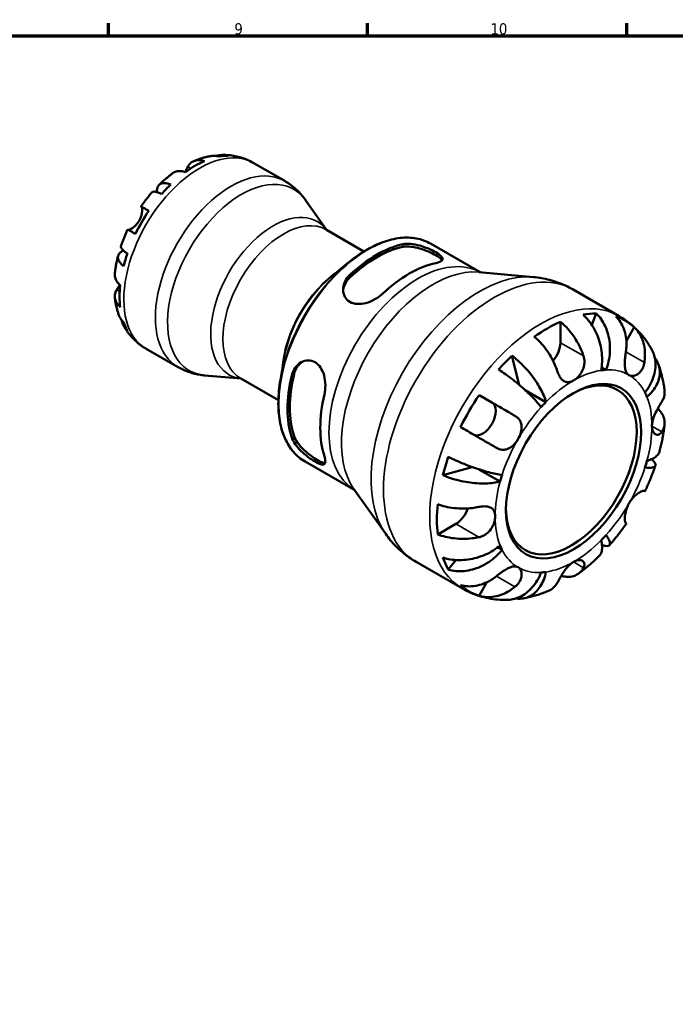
# Model space of a CAD drawing. Header units: millimetres. Extents: x 0 to 905, y -151 to 594.
# Tile 8 of 9: x 537 to 714, y 312 to 578. Entities that reach past the tile are written whole.
import ezdxf

# ---------------------------------------------------------------- set-up
doc = ezdxf.new("R2010")
doc.units = ezdxf.units.MM
for name, color, linetype, lineweight in [('Border (ANSI)', 7, 'Continuous', 70), ('Visible (ANSI)', 7, 'Continuous', 50), ('Visible Narrow (ANSI)', 7, 'Continuous', 35)]:
    doc.layers.add(name, color=color, linetype=linetype, lineweight=lineweight)
doc.styles.add('Note Text (ANSI)', font='tahoma.ttf')

# ---------------------------------------------------------------- blocks, each defined once
blk = doc.blocks.new('Borders Default Border')
at = {"layer": 'Border (ANSI)'}
for p, q in [((560.67, 574), (560.67, 577.45)), ((630.75, 574), (630.75, 577.45)), ((700.83, 574), (700.83, 577.45))]:
    blk.add_line(p, q, dxfattribs=at)
at = {"layer": 'Border (ANSI)', "flags": 128}
blk.add_lwpolyline([(20, 20), (20, 574), (821, 574), (821, 20), (20, 20)], dxfattribs=at)
at = {"layer": 'Border (ANSI)', "color": 230, "true_color": 0xff0080, "attachment_point": 7, "style": 'Note Text (ANSI)'}
for s, insert, char_height in [('9', (594.7, 574.34), 3.05), ('10', (663.96, 574.34), 3.048)]:
    blk.add_mtext(s, dxfattribs=dict(at, insert=insert, char_height=char_height))

msp = doc.modelspace()

# ---------------------------------------------------------------- linework, layer by layer
at = {"layer": 'Visible (ANSI)'}
for p, q in [((599.79, 539.7), (608.313, 534.792)), ((619.658, 521.566), (613.948, 529.635)), ((619.58, 521.611), (629.758, 515.75)), ((647.748, 517.852), (661.192, 510.111)), ((620.677, 508.663), (625.249, 512.487)), ((660.813, 510.145), (675.62, 508.809)), ((686.301, 505.46), (698.804, 498.26)), ((691.339, 495.944), (692.543, 498.998)), ((682.898, 496.745), (682.898, 491.063)), ((702.838, 495.292), (700.719, 491.622)), ((570.846, 489.439), (579.37, 484.53)), ((671.755, 479.652), (669.726, 487.555)), ((608.174, 486.951), (607.161, 481.078)), ((596.503, 481.357), (586.658, 482.245)), ((695.201, 483.723), (694.029, 484.398)), ((596.425, 481.402), (606.603, 475.54)), ((660.888, 476.915), (664.363, 474.898)), ((678.974, 475.004), (673.384, 478.223)), ((613.814, 458.925), (627.258, 451.183)), ((651.087, 455.272), (658.988, 457.459)), ((666.576, 453.53), (660.864, 456.82)), ((627.038, 451.493), (635.625, 439.358)), ((654.614, 442.073), (649.699, 439.243)), ((667.117, 435.081), (665.942, 435.757)), ((643.883, 431.801), (656.386, 424.601)), ((652.554, 429.736), (654.61, 432.32)), ((663.026, 426.335), (660.888, 422.631))]:
    msp.add_line(p, q, dxfattribs=at)
for centre, major_axis, start_param, end_param in [((584.045, 515.302), (14.381, 24.973), 0.3257538, 0.455777), ((584.045, 515.302), (-14.381, -24.973), 3.7998087, 4.0503055), ((584.045, 515.302), (-14.381, -24.973), 4.2527446, 4.3827678), ((584.045, 515.302), (-14.381, -24.973), 4.5852068, 4.8357037), ((633.141, 487.03), (16.967, 29.464), 0.4787718, 1.0881571), ((633.141, 487.03), (16.543, 28.727), 0.4706977, 1.0962312), ((584.045, 515.302), (-14.381, -24.973), 5.0381427, 5.168166), ((641.98, 481.94), (-16.967, -29.464), 3.6203645, 4.2297498), ((584.045, 515.302), (-14.381, -24.973), 5.370605, 5.6211019), ((679.363, 460.412), (21.083, 36.611), 0.3265429, 0.4549878), ((679.363, 460.412), (21.083, 36.611), 6.1626232, 6.39988), ((584.045, 515.302), (-14.381, -24.973), 5.8235409, 5.9535641), ((679.363, 460.412), (21.083, 36.611), 0.6648361, 0.9020928), ((679.363, 489.027), (-2.495, -4.333), 1.2284631, 2.3542608), ((679.363, 460.412), (21.083, 36.611), 1.1119411, 1.240386), ((633.141, 487.03), (16.967, 29.464), 2.0495681, 2.6589534), ((633.141, 487.03), (16.543, 28.727), 2.0414941, 2.6670275), ((685.833, 456.687), (12.476, 21.665), 2.3710544, 7.0537236), ((686.434, 456.34), (14.971, 25.998), 0.3574259, 0.4241049), ((641.98, 481.94), (-16.967, -29.464), 5.1911608, 5.8005461), ((679.363, 460.412), (21.083, 36.611), 1.4502342, 1.687491), ((686.434, 456.34), (14.971, 25.998), 5.855213, 5.921892), ((661.863, 470.568), (2.495, 4.333), 3.2059745, 6.2812516), ((686.434, 456.34), (-14.971, -25.998), 4.2844167, 4.3510957), ((679.363, 460.412), (21.083, 36.611), 1.8973393, 2.0257841), ((686.434, 456.34), (14.971, 25.998), 5.0698148, 5.1364939), ((686.434, 456.34), (-14.971, -25.998), 5.0698148, 5.1364939), ((679.363, 460.412), (21.083, 36.611), 2.2356324, 2.4728892), ((654.614, 446.161), (-2.495, -4.333), 0.7834645, 1.9165594), ((686.434, 456.34), (14.971, 25.998), 4.2844167, 4.3510957), ((686.434, 456.34), (-14.971, -25.998), 5.855213, 5.921892), ((679.363, 460.412), (-21.083, -36.611), 5.8243301, 5.952775), ((686.434, 456.34), (-14.971, -25.998), 0.3574259, 0.4241049), ((679.363, 460.412), (-21.083, -36.611), 6.1626232, 6.39988)]:
    msp.add_ellipse(centre, major_axis=major_axis, ratio=0.5780931, start_param=start_param, end_param=end_param, dxfattribs=at)
msp.add_ellipse((686.434, 456.34), major_axis=(-12.9, -22.401), ratio=0.5780931, dxfattribs=at)
for points, knots in [([(582.119, 538.638), (582.246, 538.877), (582.4, 539.107), (582.81, 539.587), (583.085, 539.814), (583.641, 540.143), (583.971, 540.274), (584.684, 540.419), (585.066, 540.433), (585.783, 540.366), (586.182, 540.282), (586.59, 540.144)], [4.42789013, 4.42789013, 4.42789013, 4.42789013, 4.54980941, 4.54980941, 4.7172218, 4.7172218, 4.88443989, 4.88443989, 5.05165798, 5.05165798, 5.21398971, 5.21398971, 5.21398971, 5.21398971]), ([(588.327, 541.539), (588.007, 541.481), (587.689, 541.416), (587.06, 541.272), (586.748, 541.193), (586.13, 541.021), (585.823, 540.929), (585.216, 540.731), (584.916, 540.626), (584.32, 540.404), (584.025, 540.287), (583.733, 540.164)], [5.9523628, 5.9523628, 5.9523628, 5.9523628, 5.99162777, 5.99162777, 6.03089274, 6.03089274, 6.07015771, 6.07015771, 6.10942267, 6.10942267, 6.14868764, 6.14868764, 6.14868764, 6.14868764]), ([(590.603, 541.386), (590.174, 541.515), (589.744, 541.586), (589.025, 541.62), (588.673, 541.6), (588.327, 541.538)], [0.17074605, 0.17074605, 0.17074605, 0.17074605, 0.33284003, 0.33284003, 0.47021059, 0.47021059, 0.47021059, 0.47021059]), ([(589.774, 541.566), (589.951, 541.621), (590.13, 541.669), (590.787, 541.809), (591.27, 541.848), (592.137, 541.818), (592.599, 541.75), (593.05, 541.623)], [4.78740718, 4.78740718, 4.78740718, 4.78740718, 4.85043327, 4.85043327, 5.01708759, 5.01708759, 5.17918157, 5.17918157, 5.17918157, 5.17918157]), ([(599.79, 539.7), (599.276, 539.996), (598.746, 540.262), (597.663, 540.732), (597.11, 540.936), (595.991, 541.28), (595.426, 541.421), (594.292, 541.64), (593.723, 541.719), (592.591, 541.819), (592.027, 541.84), (591.468, 541.836)], [5.49972085, 5.49972085, 5.49972085, 5.49972085, 5.56520194, 5.56520194, 5.63068302, 5.63068302, 5.6961641, 5.6961641, 5.76164519, 5.76164519, 5.82712627, 5.82712627, 5.82712627, 5.82712627]), ([(581.34, 537.264), (581.385, 537.337), (581.428, 537.41), (581.583, 537.67), (581.685, 537.849), (581.878, 538.192), (581.966, 538.354), (582.071, 538.548), (582.095, 538.594), (582.119, 538.638)], [-2.11450766, -2.11450766, -2.11450766, -2.11450766, -2.08674766, -2.08674766, -2.01440674, -2.01440674, -1.93994266, -1.93994266, -1.91637503, -1.91637503, -1.91637503, -1.91637503]), ([(578.015, 536.877), (577.757, 536.687), (577.502, 536.492), (576.996, 536.095), (576.745, 535.892), (576.249, 535.48), (576.004, 535.27), (575.518, 534.842), (575.278, 534.624), (574.803, 534.182), (574.568, 533.957), (574.335, 533.729)], [0.139021, 0.139021, 0.139021, 0.139021, 0.17865725, 0.17865725, 0.2182935, 0.2182935, 0.25792975, 0.25792975, 0.297566, 0.297566, 0.33720225, 0.33720225, 0.33720225, 0.33720225]), ([(581.499, 537.212), (581.093, 537.349), (580.696, 537.433), (579.982, 537.501), (579.601, 537.488), (578.889, 537.345), (578.559, 537.215), (578.193, 537), (578.103, 536.941), (578.016, 536.876)], [0.17075309, 0.17075309, 0.17075309, 0.17075309, 0.33215152, 0.33215152, 0.49888818, 0.49888818, 0.66562485, 0.66562485, 0.71941105, 0.71941105, 0.71941105, 0.71941105]), ([(573.775, 531.765), (573.774, 531.779), (573.773, 531.792), (573.75, 532.17), (573.775, 532.499), (573.894, 533.036), (573.998, 533.294), (574.294, 533.717), (574.487, 533.881), (574.903, 534.105), (575.164, 534.184), (575.757, 534.24), (576.088, 534.216), (576.73, 534.093), (577.098, 533.986), (577.486, 533.832)], [4.1755, 4.1755, 4.1755, 4.1755, 4.1817861, 4.1817861, 4.3493209, 4.3493209, 4.5162129, 4.5162129, 4.683105, 4.683105, 4.8499282, 4.8499282, 5.0167515, 5.0167515, 5.1791755, 5.1791755, 5.1791755, 5.1791755]), ([(613.948, 529.635), (613.662, 530.039), (613.358, 530.435), (612.711, 531.207), (612.369, 531.583), (611.648, 532.31), (611.269, 532.66), (610.477, 533.329), (610.064, 533.648), (609.209, 534.249), (608.767, 534.53), (608.313, 534.792)], [5.23891109, 5.23891109, 5.23891109, 5.23891109, 5.29107305, 5.29107305, 5.343235, 5.343235, 5.39539695, 5.39539695, 5.4475589, 5.4475589, 5.49972085, 5.49972085, 5.49972085, 5.49972085]), ([(572.453, 531.745), (572.24, 531.504), (572.029, 531.259), (571.612, 530.764), (571.406, 530.514), (571, 530.008), (570.8, 529.752), (570.405, 529.236), (570.211, 528.975), (569.827, 528.449), (569.638, 528.183), (569.453, 527.916)], [0.44766847, 0.44766847, 0.44766847, 0.44766847, 0.48658997, 0.48658997, 0.52551147, 0.52551147, 0.56443297, 0.56443297, 0.60335447, 0.60335447, 0.64227596, 0.64227596, 0.64227596, 0.64227596]), ([(575.04, 531.252), (574.674, 531.429), (574.338, 531.57), (573.773, 531.773), (573.493, 531.852), (573.023, 531.926), (572.833, 531.921), (572.597, 531.859), (572.514, 531.812), (572.454, 531.745)], [0.17075255, 0.17075255, 0.17075255, 0.17075255, 0.33317653, 0.33317653, 0.49999979, 0.49999979, 0.66682306, 0.66682306, 0.78789366, 0.78789366, 0.78789366, 0.78789366]), ([(568.954, 524.037), (569.083, 524.262), (569.198, 524.494), (569.404, 524.98), (569.491, 525.233), (569.659, 525.831), (569.72, 526.166), (569.783, 526.757), (569.786, 527.009), (569.762, 527.361), (569.743, 527.483), (569.694, 527.673), (569.663, 527.743), (569.612, 527.814), (569.593, 527.831), (569.573, 527.843)], [0, 0, 0, 0, 0.07774953, 0.07774953, 0.16081914, 0.16081914, 0.27783798, 0.27783798, 0.3882896, 0.3882896, 0.46542959, 0.46542959, 0.54035429, 0.54035429, 0.57953204, 0.57953204, 0.57953204, 0.57953204]), ([(569.573, 527.843), (569.508, 527.881), (569.467, 527.906), (569.44, 527.923), (569.481, 527.901), (569.642, 527.81), (569.777, 527.733), (570.15, 527.52), (570.389, 527.382), (570.893, 527.093), (571.201, 526.916), (571.549, 526.717)], [4.42788405, 4.42788405, 4.42788405, 4.42788405, 4.5512464, 4.5512464, 4.71913293, 4.71913293, 4.88586959, 4.88586959, 5.05260626, 5.05260626, 5.21400469, 5.21400469, 5.21400469, 5.21400469]), ([(566.012, 521.592), (566.024, 521.588), (566.038, 521.586), (566.111, 521.578), (566.187, 521.587), (566.378, 521.64), (566.494, 521.685), (566.809, 521.841), (567.021, 521.967), (567.533, 522.339), (567.836, 522.602), (568.432, 523.246), (568.716, 523.625), (568.954, 524.037)], [-0.55773761, -0.55773761, -0.55773761, -0.55773761, -0.5384523, -0.5384523, -0.46383793, -0.46383793, -0.3862639, -0.3862639, -0.27840269, -0.27840269, -0.14277912, -0.14277912, 0, 0, 0, 0]), ([(565.853, 521.68), (565.713, 521.385), (565.578, 521.089), (565.314, 520.493), (565.185, 520.194), (564.935, 519.594), (564.814, 519.293), (564.579, 518.688), (564.465, 518.385), (564.244, 517.777), (564.138, 517.471), (564.035, 517.166)], [0.92853136, 0.92853136, 0.92853136, 0.92853136, 0.96745378, 0.96745378, 1.0063762, 1.0063762, 1.04529862, 1.04529862, 1.08422105, 1.08422105, 1.12314347, 1.12314347, 1.12314347, 1.12314347]), ([(567.949, 520.481), (567.599, 520.682), (567.29, 520.86), (566.785, 521.15), (566.545, 521.287), (566.172, 521.5), (566.038, 521.577), (565.892, 521.659), (565.853, 521.681), (565.853, 521.68)], [0.1707715, 0.1707715, 0.1707715, 0.1707715, 0.33310322, 0.33310322, 0.50032131, 0.50032131, 0.6675394, 0.6675394, 0.80846524, 0.80846524, 0.80846524, 0.80846524]), ([(647.748, 517.852), (646.573, 518.529), (645.28, 519), (642.523, 519.512), (641.059, 519.553), (638.024, 519.212), (636.452, 518.831), (633.262, 517.666), (631.644, 516.883), (628.42, 514.949), (626.816, 513.799), (625.249, 512.487)], [5.4997209, 5.4997209, 5.4997209, 5.4997209, 5.7007817, 5.7007817, 5.9018425, 5.9018425, 6.1029034, 6.1029034, 6.3039642, 6.3039642, 6.505025, 6.505025, 6.505025, 6.505025]), ([(564.036, 517.165), (564.008, 517.08), (564.01, 516.985), (564.076, 516.751), (564.168, 516.586), (564.47, 516.219), (564.678, 516.018), (565.138, 515.632), (565.429, 515.414), (565.765, 515.187)], [4.56151056, 4.56151056, 4.56151056, 4.56151056, 4.68377895, 4.68377895, 4.85043327, 4.85043327, 5.01708759, 5.01708759, 5.17918157, 5.17918157, 5.17918157, 5.17918157]), ([(640.353, 517.7), (640.925, 517.821), (641.645, 517.852), (643.215, 517.707), (644.065, 517.533), (645.617, 517.096), (646.426, 516.811), (647.935, 516.178), (648.635, 515.831), (649.192, 515.51), (649.762, 515.182), (650.244, 514.846), (650.874, 514.238), (651.023, 513.964), (651.023, 513.498), (650.866, 513.274), (650.231, 512.89), (649.753, 512.729), (649.192, 512.61)], [-0.981712, -0.981712, -0.981712, -0.981712, -0.7273266, -0.7273266, -0.4729413, -0.4729413, -0.2364706, -0.2364706, 0, 0, 0, 0.2416205, 0.2416205, 0.4832409, 0.4832409, 0.7325072, 0.7325072, 0.9817735, 0.9817735, 0.9817735, 0.9817735]), ([(640.353, 516.97), (640.926, 517.086), (641.647, 517.109), (643.219, 516.948), (644.07, 516.766), (645.621, 516.315), (646.428, 516.025), (647.935, 515.383), (648.634, 515.034), (649.192, 514.713), (649.763, 514.384), (650.245, 514.05), (650.702, 513.616), (650.81, 513.487), (650.886, 513.367)], [-0.9841473, -0.9841473, -0.9841473, -0.9841473, -0.7286373, -0.7286373, -0.4731273, -0.4731273, -0.2365637, -0.2365637, 0, 0, 0, 0.2420261, 0.2420261, 0.3512675, 0.3512675, 0.3512675, 0.3512675]), ([(563.258, 514.544), (563.176, 514.229), (563.099, 513.913), (562.953, 513.28), (562.885, 512.963), (562.757, 512.329), (562.698, 512.011), (562.588, 511.375), (562.537, 511.057), (562.446, 510.42), (562.405, 510.102), (562.369, 509.783)], [1.23357287, 1.23357287, 1.23357287, 1.23357287, 1.27320271, 1.27320271, 1.31283255, 1.31283255, 1.35246238, 1.35246238, 1.39209222, 1.39209222, 1.43172206, 1.43172206, 1.43172206, 1.43172206]), ([(564.752, 511.775), (564.424, 512.033), (564.146, 512.297), (563.718, 512.789), (563.53, 513.063), (563.28, 513.601), (563.218, 513.866), (563.202, 514.335), (563.247, 514.582), (563.463, 515.048), (563.633, 515.265), (564.038, 515.634), (564.31, 515.818), (564.656, 515.99), (564.676, 516), (564.697, 516.01)], [0.1707525, 0.1707525, 0.1707525, 0.1707525, 0.3331765, 0.3331765, 0.4999998, 0.4999998, 0.6668231, 0.6668231, 0.8337151, 0.8337151, 1.0006071, 1.0006071, 1.1681419, 1.1681419, 1.1786846, 1.1786846, 1.1786846, 1.1786846]), ([(562.37, 509.783), (562.357, 509.672), (562.35, 509.563), (562.349, 509.138), (562.402, 508.788), (562.636, 508.103), (562.816, 507.768), (563.233, 507.186), (563.504, 506.885), (563.827, 506.603)], [4.66408079, 4.66408079, 4.66408079, 4.66408079, 4.71913293, 4.71913293, 4.88586959, 4.88586959, 5.05260626, 5.05260626, 5.21400469, 5.21400469, 5.21400469, 5.21400469]), ([(634.767, 504.303), (634.195, 503.766), (633.475, 503.237), (631.905, 502.361), (631.055, 502.014), (629.503, 501.605), (628.694, 501.499), (627.185, 501.591), (626.486, 501.792), (625.359, 502.441), (624.876, 502.93), (624.246, 504.099), (624.098, 504.778), (624.098, 506.098), (624.254, 506.833), (624.889, 508.217), (625.368, 508.866), (625.928, 509.393)], [0.9547362, 0.9547362, 0.9547362, 0.9547362, 1.2091216, 1.2091216, 1.463507, 1.463507, 1.6999776, 1.6999776, 1.9364483, 1.9364483, 2.1780687, 2.1780687, 2.4196892, 2.4196892, 2.6689555, 2.6689555, 2.9182218, 2.9182218, 2.9182218, 2.9182218]), ([(624.115, 505.046), (624.163, 505.612), (624.314, 506.208), (624.889, 507.475), (625.367, 508.131), (625.928, 508.663)], [2.47098695, 2.47098695, 2.47098695, 2.47098695, 2.67373169, 2.67373169, 2.9238144, 2.9238144, 2.9238144, 2.9238144]), ([(686.301, 505.46), (685.635, 505.844), (684.953, 506.196), (683.563, 506.838), (682.855, 507.127), (681.424, 507.638), (680.702, 507.861), (679.25, 508.241), (678.522, 508.398), (677.067, 508.65), (676.341, 508.744), (675.62, 508.809)], [5.49972085, 5.49972085, 5.49972085, 5.49972085, 5.5518828, 5.5518828, 5.60404476, 5.60404476, 5.65620671, 5.65620671, 5.70836866, 5.70836866, 5.76053061, 5.76053061, 5.76053061, 5.76053061]), ([(562.885, 505.325), (562.986, 505.486), (563.098, 505.668), (563.356, 506.1), (563.502, 506.352), (563.668, 506.654), (563.685, 506.685), (563.702, 506.715)], [-0.58010577, -0.58010577, -0.58010577, -0.58010577, -0.49097122, -0.49097122, -0.39110552, -0.39110552, -0.38001087, -0.38001087, -0.38001087, -0.38001087]), ([(563.827, 500.717), (563.504, 500.999), (563.233, 501.299), (562.816, 501.882), (562.636, 502.217), (562.402, 502.902), (562.349, 503.251), (562.351, 503.894), (562.408, 504.245), (562.618, 504.843), (562.74, 505.092), (562.885, 505.325)], [0.17075309, 0.17075309, 0.17075309, 0.17075309, 0.33215152, 0.33215152, 0.49888818, 0.49888818, 0.66562485, 0.66562485, 0.83351137, 0.83351137, 0.95687373, 0.95687373, 0.95687373, 0.95687373]), ([(562.373, 503.184), (562.413, 502.87), (562.459, 502.556), (562.563, 501.929), (562.622, 501.616), (562.752, 500.992), (562.825, 500.681), (562.984, 500.059), (563.07, 499.75), (563.259, 499.132), (563.361, 498.825), (563.47, 498.519)], [1.70536659, 1.70536659, 1.70536659, 1.70536659, 1.7446264, 1.7446264, 1.7838862, 1.7838862, 1.82314601, 1.82314601, 1.86240581, 1.86240581, 1.90166561, 1.90166561, 1.90166561, 1.90166561]), ([(563.47, 498.519), (563.592, 498.182), (563.754, 497.861), (564.147, 497.251), (564.424, 496.915), (564.752, 496.609)], [4.87681878, 4.87681878, 4.87681878, 4.87681878, 5.01708759, 5.01708759, 5.17918157, 5.17918157, 5.17918157, 5.17918157]), ([(693.894, 483.596), (694.031, 484.29), (694.128, 485.078), (694.189, 486.696), (694.154, 487.526), (693.989, 489.046), (693.844, 489.878), (693.431, 491.513), (693.163, 492.316), (692.584, 493.738), (692.222, 494.487), (691.399, 495.892), (690.938, 496.549), (690.048, 497.642), (689.538, 498.182), (689, 498.655)], [5.5740571, 5.5740571, 5.5740571, 5.5740571, 5.8069579, 5.8069579, 6.0398587, 6.0398587, 6.271894, 6.271894, 6.5039294, 6.5039294, 6.7353999, 6.7353999, 6.9668704, 6.9668704, 7.1919982, 7.1919982, 7.1919982, 7.1919982]), ([(692.543, 498.998), (693.05, 498.522), (693.515, 497.979), (694.3, 496.875), (694.689, 496.211), (695.342, 494.789), (695.606, 494.031), (695.985, 492.59), (696.135, 491.775), (696.293, 490.115), (696.301, 489.271), (696.206, 487.725), (696.093, 486.881), (695.73, 485.234), (695.479, 484.43), (695.201, 483.723)], [0.2371476, 0.2371476, 0.2371476, 0.2371476, 0.4622755, 0.4622755, 0.6937459, 0.6937459, 0.9252164, 0.9252164, 1.1572518, 1.1572518, 1.3892871, 1.3892871, 1.6221879, 1.6221879, 1.8550887, 1.8550887, 1.8550887, 1.8550887]), ([(700.582, 488.593), (700.673, 489.169), (700.731, 489.773), (700.768, 491.171), (700.712, 491.96), (700.488, 493.355), (700.301, 494.09), (699.782, 495.472), (699.449, 496.118), (698.749, 497.195), (698.321, 497.726), (697.838, 498.193)], [6.1350469, 6.1350469, 6.1350469, 6.1350469, 6.3084728, 6.3084728, 6.5414503, 6.5414503, 6.7730229, 6.7730229, 7.0045956, 7.0045956, 7.2289364, 7.2289364, 7.2289364, 7.2289364]), ([(707.553, 489.295), (707.154, 490.008), (706.718, 490.708), (705.768, 492.07), (705.256, 492.733), (704.154, 494.008), (703.566, 494.621), (702.317, 495.784), (701.657, 496.333), (700.274, 497.356), (699.551, 497.83), (698.804, 498.26)], [5.16768134, 5.16768134, 5.16768134, 5.16768134, 5.23408924, 5.23408924, 5.30049714, 5.30049714, 5.36690505, 5.36690505, 5.43331295, 5.43331295, 5.49972085, 5.49972085, 5.49972085, 5.49972085]), ([(565.765, 494.365), (565.429, 494.69), (565.138, 495.056), (564.678, 495.789), (564.47, 496.226), (564.259, 496.874), (564.208, 497.063), (564.166, 497.253)], [0.17074605, 0.17074605, 0.17074605, 0.17074605, 0.33284003, 0.33284003, 0.49949435, 0.49949435, 0.56613141, 0.56613141, 0.56613141, 0.56613141]), ([(564.773, 495.652), (565.049, 495.159), (565.352, 494.675), (566.009, 493.732), (566.365, 493.273), (567.129, 492.39), (567.538, 491.965), (568.405, 491.158), (568.864, 490.777), (569.824, 490.067), (570.326, 489.738), (570.846, 489.439)], [2.02681155, 2.02681155, 2.02681155, 2.02681155, 2.09307488, 2.09307488, 2.15933821, 2.15933821, 2.22560154, 2.22560154, 2.29186487, 2.29186487, 2.3581282, 2.3581282, 2.3581282, 2.3581282]), ([(682.898, 496.745), (683.463, 496.286), (684.014, 495.766), (685.007, 494.718), (685.536, 494.091), (686.525, 492.755), (686.983, 492.046), (687.756, 490.704), (688.14, 489.947), (688.718, 488.608), (688.936, 488.031), (689.117, 487.481)], [0.2371559, 0.2371559, 0.2371559, 0.2371559, 0.4614966, 0.4614966, 0.6930693, 0.6930693, 0.924642, 0.924642, 1.1576195, 1.1576195, 1.3310454, 1.3310454, 1.3310454, 1.3310454]), ([(702.838, 495.292), (703.321, 494.824), (703.749, 494.293), (704.449, 493.217), (704.782, 492.57), (705.301, 491.189), (705.488, 490.453), (705.712, 489.058), (705.768, 488.269), (705.731, 486.871), (705.673, 486.267), (705.582, 485.691)], [0.2371559, 0.2371559, 0.2371559, 0.2371559, 0.4614966, 0.4614966, 0.6930693, 0.6930693, 0.924642, 0.924642, 1.1576195, 1.1576195, 1.3310454, 1.3310454, 1.3310454, 1.3310454]), ([(682.046, 483.409), (681.865, 483.959), (681.647, 484.536), (681.069, 485.875), (680.685, 486.632), (679.912, 487.974), (679.454, 488.683), (678.465, 490.019), (677.936, 490.646), (676.943, 491.694), (676.392, 492.214), (675.827, 492.673)], [6.1350469, 6.1350469, 6.1350469, 6.1350469, 6.3084728, 6.3084728, 6.5414503, 6.5414503, 6.7730229, 6.7730229, 7.0045956, 7.0045956, 7.2289364, 7.2289364, 7.2289364, 7.2289364]), ([(669.726, 487.555), (670.321, 487.116), (670.919, 486.627), (672.016, 485.652), (672.615, 485.076), (673.77, 483.861), (674.325, 483.223), (675.29, 482.024), (675.789, 481.354), (676.699, 480.005), (677.11, 479.327), (677.783, 478.098), (678.105, 477.434), (678.632, 476.155), (678.836, 475.54), (678.974, 475.004)], [0.2371476, 0.2371476, 0.2371476, 0.2371476, 0.4622755, 0.4622755, 0.6937459, 0.6937459, 0.9252164, 0.9252164, 1.1572518, 1.1572518, 1.3892871, 1.3892871, 1.6221879, 1.6221879, 1.8550887, 1.8550887, 1.8550887, 1.8550887]), ([(689.117, 487.481), (689.202, 487.224), (689.267, 486.96), (689.352, 486.445), (689.375, 486.197), (689.385, 485.637), (689.363, 485.327), (689.225, 484.476), (689.053, 483.951), (688.539, 482.902), (688.187, 482.401), (687.366, 481.509), (686.902, 481.136), (686.434, 480.867)], [-0.81008556, -0.81008556, -0.81008556, -0.81008556, -0.72450889, -0.72450889, -0.64723262, -0.64723262, -0.55204363, -0.55204363, -0.38533174, -0.38533174, -0.198496, -0.198496, 0, 0, 0, 0]), ([(701.434, 482.321), (701.25, 482.428), (701.088, 482.569), (700.799, 482.927), (700.677, 483.149), (700.447, 483.756), (700.364, 484.168), (700.283, 485.068), (700.28, 485.542), (700.319, 486.387), (700.347, 486.741), (700.419, 487.444), (700.463, 487.789), (700.534, 488.285), (700.557, 488.44), (700.582, 488.593)], [0, 0, 0, 0, 0.11001315, 0.11001315, 0.22756875, 0.22756875, 0.39041262, 0.39041262, 0.54459104, 0.54459104, 0.65219658, 0.65219658, 0.75650694, 0.75650694, 0.80454923, 0.80454923, 0.80454923, 0.80454923]), ([(705.751, 477.6), (706.224, 478.195), (706.687, 478.875), (707.466, 480.281), (707.782, 481.007), (708.236, 482.344), (708.416, 483.08), (708.609, 484.536), (708.623, 485.256), (708.517, 486.538), (708.389, 487.218), (708.014, 488.37), (707.797, 488.857), (707.553, 489.294)], [5.5740576, 5.5740576, 5.5740576, 5.5740576, 5.8069583, 5.8069583, 6.0398591, 6.0398591, 6.2718945, 6.2718945, 6.5039298, 6.5039298, 6.7354003, 6.7354003, 6.9189052, 6.9189052, 6.9189052, 6.9189052]), ([(579.37, 484.53), (579.823, 484.269), (580.289, 484.028), (581.238, 483.59), (581.721, 483.393), (582.697, 483.044), (583.19, 482.892), (584.18, 482.633), (584.677, 482.525), (585.67, 482.354), (586.165, 482.289), (586.658, 482.245)], [2.3581282, 2.3581282, 2.3581282, 2.3581282, 2.41029015, 2.41029015, 2.4624521, 2.4624521, 2.51461405, 2.51461405, 2.56677601, 2.56677601, 2.61893796, 2.61893796, 2.61893796, 2.61893796]), ([(610.206, 482.162), (610.386, 482.927), (610.719, 483.68), (611.628, 484.94), (612.203, 485.446), (613.357, 486.086), (614.008, 486.284), (615.312, 486.311), (615.962, 486.138), (616.52, 485.817), (617.077, 485.496), (617.602, 484.992), (618.437, 483.734), (618.75, 482.981), (619.172, 481.433), (619.297, 480.523), (619.323, 478.725), (619.225, 477.837), (619.045, 477.072)], [-0.981712, -0.981712, -0.981712, -0.981712, -0.7273266, -0.7273266, -0.4729413, -0.4729413, -0.2364706, -0.2364706, 0, 0, 0, 0.2364706, 0.2364706, 0.4729413, 0.4729413, 0.7273266, 0.7273266, 0.981712, 0.981712, 0.981712, 0.981712]), ([(610.837, 482.525), (611.023, 483.295), (611.362, 484.052), (612.183, 485.179), (612.617, 485.598), (613.077, 485.918)], [-0.98414725, -0.98414725, -0.98414725, -0.98414725, -0.7286373, -0.7286373, -0.52966005, -0.52966005, -0.52966005, -0.52966005]), ([(705.582, 485.691), (705.554, 485.52), (705.52, 485.352), (705.401, 484.865), (705.296, 484.558), (705.031, 483.967), (704.87, 483.688), (704.427, 483.085), (704.129, 482.795), (703.41, 482.303), (702.987, 482.145), (702.159, 482.052), (701.764, 482.129), (701.434, 482.321)], [-0.80549596, -0.80549596, -0.80549596, -0.80549596, -0.75183339, -0.75183339, -0.64811579, -0.64811579, -0.53942343, -0.53942343, -0.38723334, -0.38723334, -0.19834363, -0.19834363, 0, 0, 0, 0]), ([(708.409, 487), (708.542, 486.831), (708.663, 486.661), (709.073, 486.025), (709.333, 485.484), (709.681, 484.354), (709.769, 483.765), (709.792, 482.666), (709.73, 482.054), (709.43, 480.833), (709.194, 480.223), (708.632, 479.124), (708.254, 478.534), (707.35, 477.405), (706.823, 476.866), (706.292, 476.401)], [0.3788856, 0.3788856, 0.3788856, 0.3788856, 0.4622755, 0.4622755, 0.6937459, 0.6937459, 0.9252164, 0.9252164, 1.1572518, 1.1572518, 1.3892871, 1.3892871, 1.6221879, 1.6221879, 1.8550887, 1.8550887, 1.8550887, 1.8550887]), ([(711.051, 478.121), (710.995, 478.599), (710.929, 479.076), (710.776, 480.028), (710.69, 480.502), (710.496, 481.449), (710.388, 481.921), (710.15, 482.862), (710.02, 483.331), (709.736, 484.264), (709.583, 484.729), (709.417, 485.191)], [4.83947121, 4.83947121, 4.83947121, 4.83947121, 4.88035653, 4.88035653, 4.92124185, 4.92124185, 4.96212716, 4.96212716, 5.00301248, 5.00301248, 5.0438978, 5.0438978, 5.0438978, 5.0438978]), ([(677.667, 473.626), (677.389, 474.013), (677.03, 474.466), (676.202, 475.426), (675.731, 475.934), (674.798, 476.888), (674.251, 477.422), (673.085, 478.502), (672.468, 479.047), (671.304, 480.036), (670.65, 480.57), (669.325, 481.605), (668.654, 482.106), (667.451, 482.969), (666.809, 483.411), (666.183, 483.819)], [5.5740571, 5.5740571, 5.5740571, 5.5740571, 5.8069579, 5.8069579, 6.0398587, 6.0398587, 6.271894, 6.271894, 6.5039294, 6.5039294, 6.7353999, 6.7353999, 6.9668704, 6.9668704, 7.1919982, 7.1919982, 7.1919982, 7.1919982]), ([(686.434, 480.867), (686.106, 480.678), (685.781, 480.543), (685.081, 480.374), (684.715, 480.368), (684.063, 480.536), (683.776, 480.689), (683.274, 481.113), (683.059, 481.363), (682.734, 481.849), (682.616, 482.055), (682.404, 482.479), (682.31, 482.693), (682.16, 483.076), (682.101, 483.241), (682.046, 483.409)], [0, 0, 0, 0, 0.13904224, 0.13904224, 0.3069836, 0.3069836, 0.45640172, 0.45640172, 0.58715519, 0.58715519, 0.67036591, 0.67036591, 0.74645478, 0.74645478, 0.80112917, 0.80112917, 0.80112917, 0.80112917]), ([(607.161, 481.078), (606.814, 479.065), (606.624, 477.099), (606.569, 473.341), (606.705, 471.548), (607.298, 468.204), (607.757, 466.653), (608.986, 463.857), (609.756, 462.611), (611.583, 460.483), (612.639, 459.601), (613.814, 458.925)], [1.352824, 1.352824, 1.352824, 1.352824, 1.5538848, 1.5538848, 1.7549457, 1.7549457, 1.9560065, 1.9560065, 2.1570674, 2.1570674, 2.3581282, 2.3581282, 2.3581282, 2.3581282]), ([(660.888, 476.915), (661.534, 476.542), (662.209, 476.153), (663.493, 475.412), (664.22, 474.993), (665.677, 474.152), (666.408, 473.73), (667.729, 472.966), (668.441, 472.555), (669.634, 471.865), (670.128, 471.579), (670.582, 471.317)], [0.2371559, 0.2371559, 0.2371559, 0.2371559, 0.4614966, 0.4614966, 0.6930693, 0.6930693, 0.924642, 0.924642, 1.1576195, 1.1576195, 1.3310454, 1.3310454, 1.3310454, 1.3310454]), ([(710.33, 475.171), (710.535, 475.497), (710.707, 475.847), (710.999, 476.681), (711.078, 477.169), (711.08, 477.78), (711.071, 477.949), (711.05, 478.121)], [6.1350469, 6.1350469, 6.1350469, 6.1350469, 6.30847283, 6.30847283, 6.54145025, 6.54145025, 6.62666423, 6.62666423, 6.62666423, 6.62666423]), ([(707.647, 468.556), (707.647, 468.89), (707.683, 469.242), (707.826, 470.005), (707.94, 470.413), (708.29, 471.418), (708.555, 472.008), (709.036, 472.962), (709.238, 473.331), (709.581, 473.935), (709.723, 474.177), (709.998, 474.635), (710.129, 474.848), (710.277, 475.086), (710.304, 475.129), (710.33, 475.171)], [-3.4720969, -3.4720969, -3.4720969, -3.4720969, -3.34968047, -3.34968047, -3.21609652, -3.21609652, -3.02231789, -3.02231789, -2.88911927, -2.88911927, -2.78956082, -2.78956082, -2.68657695, -2.68657695, -2.66294286, -2.66294286, -2.66294286, -2.66294286]), ([(670.582, 471.317), (670.716, 471.239), (670.845, 471.155), (671.207, 470.892), (671.421, 470.696), (671.801, 470.252), (671.962, 470.004), (672.264, 469.358), (672.366, 468.949), (672.433, 467.972), (672.36, 467.404), (672.028, 466.221), (671.764, 465.618), (671.434, 465.045)], [-0.80549596, -0.80549596, -0.80549596, -0.80549596, -0.75183339, -0.75183339, -0.64811579, -0.64811579, -0.53942343, -0.53942343, -0.38723334, -0.38723334, -0.19834363, -0.19834363, 0, 0, 0, 0]), ([(709.198, 473.253), (709.571, 472.906), (709.889, 472.545), (710.432, 471.788), (710.682, 471.322), (711.007, 470.371), (711.081, 469.886), (711.078, 468.994), (710.999, 468.506), (710.707, 467.672), (710.535, 467.321), (710.33, 466.995)], [0.2663351, 0.2663351, 0.2663351, 0.2663351, 0.4614966, 0.4614966, 0.6930693, 0.6930693, 0.924642, 0.924642, 1.1576195, 1.1576195, 1.3310454, 1.3310454, 1.3310454, 1.3310454]), ([(710.33, 466.995), (710.26, 466.883), (710.185, 466.781), (709.985, 466.545), (709.853, 466.428), (709.566, 466.246), (709.409, 466.188), (709.018, 466.139), (708.785, 466.194), (708.306, 466.493), (708.077, 466.773), (707.741, 467.534), (707.647, 468.017), (707.647, 468.556)], [-0.80030455, -0.80030455, -0.80030455, -0.80030455, -0.73902747, -0.73902747, -0.64314065, -0.64314065, -0.53879935, -0.53879935, -0.38557884, -0.38557884, -0.19805199, -0.19805199, 0, 0, 0, 0]), ([(709.714, 461.707), (709.839, 462.192), (709.957, 462.677), (710.18, 463.649), (710.284, 464.136), (710.479, 465.11), (710.569, 465.598), (710.734, 466.573), (710.809, 467.061), (710.944, 468.037), (711.004, 468.526), (711.056, 469.014)], [4.37484134, 4.37484134, 4.37484134, 4.37484134, 4.41617973, 4.41617973, 4.45751811, 4.45751811, 4.49885649, 4.49885649, 4.54019488, 4.54019488, 4.58153326, 4.58153326, 4.58153326, 4.58153326]), ([(619.228, 458.531), (619.078, 458.536), (618.903, 458.566), (618.289, 458.75), (617.767, 458.996), (616.652, 459.638), (615.999, 460.068), (614.69, 461.052), (614.034, 461.606), (612.869, 462.724), (612.286, 463.371), (611.362, 464.654), (611.023, 465.291), (610.837, 465.847)], [1.5884483, 1.5884483, 1.5884483, 1.5884483, 1.7030332, 1.7030332, 1.9395969, 1.9395969, 2.1761606, 2.1761606, 2.4127242, 2.4127242, 2.6682342, 2.6682342, 2.9237441, 2.9237441, 2.9237441, 2.9237441]), ([(665.582, 462.657), (665.128, 462.919), (664.634, 463.205), (663.441, 463.895), (662.729, 464.306), (661.408, 465.069), (660.677, 465.491), (659.22, 466.333), (658.493, 466.752), (657.209, 467.493), (656.534, 467.882), (655.888, 468.255)], [6.1350469, 6.1350469, 6.1350469, 6.1350469, 6.3084728, 6.3084728, 6.5414503, 6.5414503, 6.7730229, 6.7730229, 7.0045956, 7.0045956, 7.2289364, 7.2289364, 7.2289364, 7.2289364]), ([(619.045, 460.394), (619.225, 459.836), (619.323, 459.331), (619.297, 458.58), (619.172, 458.333), (618.75, 458.114), (618.437, 458.111), (617.602, 458.354), (617.077, 458.599), (615.962, 459.241), (615.312, 459.673), (614.008, 460.662), (613.357, 461.22), (612.203, 462.346), (611.628, 462.997), (610.719, 464.286), (610.386, 464.926), (610.206, 465.484)], [0.9547362, 0.9547362, 0.9547362, 0.9547362, 1.2091216, 1.2091216, 1.463507, 1.463507, 1.6999776, 1.6999776, 1.9364483, 1.9364483, 2.1729189, 2.1729189, 2.4093895, 2.4093895, 2.6637749, 2.6637749, 2.9181603, 2.9181603, 2.9181603, 2.9181603]), ([(671.434, 465.045), (671.25, 464.728), (671.048, 464.423), (670.593, 463.831), (670.341, 463.548), (669.701, 462.95), (669.303, 462.667), (668.484, 462.277), (668.073, 462.165), (667.361, 462.115), (667.068, 462.135), (666.496, 462.25), (666.219, 462.343), (665.825, 462.524), (665.702, 462.587), (665.582, 462.657)], [0, 0, 0, 0, 0.11001315, 0.11001315, 0.22756875, 0.22756875, 0.39041262, 0.39041262, 0.54459104, 0.54459104, 0.65219658, 0.65219658, 0.75650694, 0.75650694, 0.80454923, 0.80454923, 0.80454923, 0.80454923]), ([(706.292, 459.151), (706.823, 459.298), (707.35, 459.49), (708.254, 459.938), (708.632, 460.195), (709.194, 460.708), (709.43, 461.01), (709.636, 461.456), (709.68, 461.581), (709.713, 461.707)], [5.57405712, 5.57405712, 5.57405712, 5.57405712, 5.8069579, 5.8069579, 6.03985868, 6.03985868, 6.27189404, 6.27189404, 6.35953034, 6.35953034, 6.35953034, 6.35953034]), ([(652.554, 460.213), (653.221, 459.876), (653.925, 459.541), (655.274, 458.931), (656.043, 458.601), (657.602, 457.972), (658.392, 457.672), (659.83, 457.158), (660.611, 456.895), (662.128, 456.424), (662.863, 456.216), (664.155, 455.883), (664.829, 455.728), (666.073, 455.488), (666.644, 455.402), (667.117, 455.353)], [0.2371476, 0.2371476, 0.2371476, 0.2371476, 0.4622755, 0.4622755, 0.6937459, 0.6937459, 0.9252164, 0.9252164, 1.1572518, 1.1572518, 1.3892871, 1.3892871, 1.6221879, 1.6221879, 1.8550887, 1.8550887, 1.8550887, 1.8550887]), ([(707.526, 459.585), (707.781, 459.36), (708.008, 459.133), (708.389, 458.669), (708.517, 458.44), (708.623, 458.065), (708.609, 457.886), (708.416, 457.595), (708.236, 457.483), (707.782, 457.334), (707.466, 457.283), (706.687, 457.255), (706.224, 457.279), (705.751, 457.328)], [0.5033502, 0.5033502, 0.5033502, 0.5033502, 0.6937459, 0.6937459, 0.9252164, 0.9252164, 1.1572518, 1.1572518, 1.3892871, 1.3892871, 1.6221879, 1.6221879, 1.8550887, 1.8550887, 1.8550887, 1.8550887]), ([(705.752, 450.903), (705.969, 451.358), (706.18, 451.815), (706.592, 452.733), (706.792, 453.193), (707.181, 454.119), (707.369, 454.583), (707.734, 455.516), (707.91, 455.983), (708.251, 456.922), (708.415, 457.392), (708.573, 457.864)], [4.06155775, 4.06155775, 4.06155775, 4.06155775, 4.1022519, 4.1022519, 4.14294605, 4.14294605, 4.1836402, 4.1836402, 4.22433435, 4.22433435, 4.2650285, 4.2650285, 4.2650285, 4.2650285]), ([(666.576, 453.53), (666.044, 453.383), (665.41, 453.253), (664.04, 453.073), (663.305, 453.022), (661.906, 452.991), (661.113, 453.009), (659.491, 453.124), (658.661, 453.221), (657.141, 453.459), (656.31, 453.62), (654.681, 454.012), (653.882, 454.242), (652.488, 454.704), (651.766, 454.976), (651.087, 455.272)], [5.5740571, 5.5740571, 5.5740571, 5.5740571, 5.8069579, 5.8069579, 6.0398587, 6.0398587, 6.2718941, 6.2718941, 6.5039294, 6.5039294, 6.7353999, 6.7353999, 6.9668704, 6.9668704, 7.1919983, 7.1919983, 7.1919983, 7.1919983]), ([(701.434, 447.636), (701.617, 447.953), (701.82, 448.258), (702.272, 448.852), (702.52, 449.136), (703.129, 449.753), (703.491, 450.057), (704.157, 450.534), (704.458, 450.71), (704.896, 450.917), (705.054, 450.975), (705.313, 451.04), (705.416, 451.049), (705.527, 451.03), (705.557, 451.02), (705.582, 451.006)], [0, 0, 0, 0, 0.11001315, 0.11001315, 0.22756875, 0.22756875, 0.39041262, 0.39041262, 0.54459104, 0.54459104, 0.65219658, 0.65219658, 0.75650694, 0.75650694, 0.80454923, 0.80454923, 0.80454923, 0.80454923]), ([(705.582, 451.006), (705.673, 450.952), (705.731, 450.917), (705.768, 450.893), (705.712, 450.924), (705.578, 451), (705.554, 451.013), (705.527, 451.028)], [6.13504972, 6.13504972, 6.13504972, 6.13504972, 6.30847565, 6.30847565, 6.54145307, 6.54145307, 6.58566789, 6.58566789, 6.58566789, 6.58566789]), ([(649.699, 447.418), (650.38, 447.16), (651.106, 446.943), (652.511, 446.609), (653.319, 446.464), (654.971, 446.277), (655.814, 446.235), (657.363, 446.237), (658.21, 446.282), (659.658, 446.45), (660.267, 446.549), (660.833, 446.667)], [0.2371559, 0.2371559, 0.2371559, 0.2371559, 0.4614966, 0.4614966, 0.6930693, 0.6930693, 0.924642, 0.924642, 1.1576195, 1.1576195, 1.3310454, 1.3310454, 1.3310454, 1.3310454]), ([(700.582, 442.345), (700.554, 442.362), (700.528, 442.386), (700.456, 442.483), (700.413, 442.58), (700.342, 442.846), (700.315, 443.017), (700.28, 443.51), (700.285, 443.858), (700.376, 444.742), (700.482, 445.292), (700.844, 446.458), (701.103, 447.063), (701.434, 447.636)], [-0.80549596, -0.80549596, -0.80549596, -0.80549596, -0.75183339, -0.75183339, -0.64811579, -0.64811579, -0.53942343, -0.53942343, -0.38723334, -0.38723334, -0.19834363, -0.19834363, 0, 0, 0, 0]), ([(660.833, 446.667), (661.028, 446.708), (661.221, 446.742), (661.71, 446.812), (661.999, 446.838), (662.581, 446.851), (662.867, 446.834), (663.525, 446.729), (663.866, 446.612), (664.504, 446.221), (664.765, 445.923), (665.13, 445.145), (665.221, 444.664), (665.221, 444.125)], [-0.80030455, -0.80030455, -0.80030455, -0.80030455, -0.73902747, -0.73902747, -0.64314065, -0.64314065, -0.53879935, -0.53879935, -0.38557884, -0.38557884, -0.19805199, -0.19805199, 0, 0, 0, 0]), ([(665.221, 444.125), (665.221, 443.791), (665.186, 443.438), (665.037, 442.679), (664.918, 442.274), (664.517, 441.297), (664.191, 440.743), (663.49, 439.916), (663.168, 439.617), (662.549, 439.171), (662.27, 439.008), (661.679, 438.731), (661.368, 438.622), (660.979, 438.524), (660.906, 438.507), (660.833, 438.492)], [-3.4720969, -3.4720969, -3.4720969, -3.4720969, -3.34968047, -3.34968047, -3.21609652, -3.21609652, -3.02231789, -3.02231789, -2.88911927, -2.88911927, -2.78956082, -2.78956082, -2.68657695, -2.68657695, -2.66294286, -2.66294286, -2.66294286, -2.66294286]), ([(696.135, 436.321), (696.465, 436.694), (696.79, 437.071), (697.432, 437.835), (697.749, 438.222), (698.374, 439.003), (698.682, 439.399), (699.289, 440.198), (699.588, 440.601), (700.177, 441.417), (700.467, 441.828), (700.752, 442.243)], [3.5889679, 3.5889679, 3.5889679, 3.5889679, 3.62966092, 3.62966092, 3.67035394, 3.67035394, 3.71104696, 3.71104696, 3.75173999, 3.75173999, 3.79243301, 3.79243301, 3.79243301, 3.79243301]), ([(700.752, 442.243), (700.752, 442.243), (700.75, 442.244), (700.731, 442.257), (700.673, 442.292), (700.582, 442.345)], [1.12286704, 1.12286704, 1.12286704, 1.12286704, 1.15761945, 1.15761945, 1.33104538, 1.33104538, 1.33104538, 1.33104538]), ([(635.625, 439.358), (636.044, 438.766), (636.49, 438.186), (637.438, 437.054), (637.939, 436.503), (638.996, 435.439), (639.552, 434.925), (640.712, 433.945), (641.317, 433.477), (642.57, 432.597), (643.218, 432.184), (643.883, 431.801)], [2.09731844, 2.09731844, 2.09731844, 2.09731844, 2.14948039, 2.14948039, 2.20164234, 2.20164234, 2.2538043, 2.2538043, 2.30596625, 2.30596625, 2.3581282, 2.3581282, 2.3581282, 2.3581282]), ([(660.833, 438.492), (660.267, 438.374), (659.658, 438.275), (658.21, 438.107), (657.363, 438.061), (655.814, 438.059), (654.971, 438.102), (653.319, 438.289), (652.511, 438.433), (651.106, 438.767), (650.38, 438.984), (649.699, 439.243)], [6.1350469, 6.1350469, 6.1350469, 6.1350469, 6.3084728, 6.3084728, 6.5414503, 6.5414503, 6.7730229, 6.7730229, 7.0045956, 7.0045956, 7.2289364, 7.2289364, 7.2289364, 7.2289364]), ([(693.376, 433.413), (693.471, 433.506), (693.559, 433.609), (693.844, 434.014), (693.989, 434.373), (694.154, 435.119), (694.189, 435.577), (694.128, 436.588), (694.031, 437.141), (693.894, 437.677)], [1.06856084, 1.06856084, 1.06856084, 1.06856084, 1.15725178, 1.15725178, 1.38928714, 1.38928714, 1.62218792, 1.62218792, 1.8550887, 1.8550887, 1.8550887, 1.8550887]), ([(695.201, 439.055), (695.479, 438.668), (695.73, 438.277), (696.093, 437.585), (696.206, 437.283), (696.301, 436.811), (696.293, 436.597), (696.135, 436.28), (695.985, 436.176), (695.606, 436.076), (695.342, 436.071), (694.753, 436.164), (694.451, 436.242), (694.137, 436.346)], [5.5740571, 5.5740571, 5.5740571, 5.5740571, 5.8069579, 5.8069579, 6.0398587, 6.0398587, 6.2718941, 6.2718941, 6.5039294, 6.5039294, 6.7353999, 6.7353999, 6.9211026, 6.9211026, 6.9211026, 6.9211026]), ([(651.087, 432.987), (651.766, 432.759), (652.488, 432.588), (653.882, 432.365), (654.681, 432.295), (656.31, 432.286), (657.141, 432.347), (658.661, 432.558), (659.491, 432.727), (661.113, 433.187), (661.906, 433.477), (663.305, 434.093), (664.04, 434.477), (665.41, 435.338), (666.044, 435.815), (666.576, 436.28)], [0.2371476, 0.2371476, 0.2371476, 0.2371476, 0.4622755, 0.4622755, 0.6937459, 0.6937459, 0.9252164, 0.9252164, 1.1572518, 1.1572518, 1.3892871, 1.3892871, 1.6221879, 1.6221879, 1.8550887, 1.8550887, 1.8550887, 1.8550887]), ([(667.117, 435.081), (666.644, 434.486), (666.073, 433.868), (664.829, 432.73), (664.155, 432.211), (662.863, 431.355), (662.128, 430.939), (660.611, 430.246), (659.83, 429.967), (658.392, 429.574), (657.602, 429.423), (656.043, 429.276), (655.274, 429.28), (653.925, 429.405), (653.221, 429.535), (652.554, 429.736)], [5.5740571, 5.5740571, 5.5740571, 5.5740571, 5.8069579, 5.8069579, 6.0398587, 6.0398587, 6.271894, 6.271894, 6.5039294, 6.5039294, 6.7353999, 6.7353999, 6.9668704, 6.9668704, 7.1919982, 7.1919982, 7.1919982, 7.1919982]), ([(682.046, 426.181), (682.108, 426.299), (682.175, 426.424), (682.358, 426.762), (682.481, 426.985), (682.76, 427.479), (682.917, 427.75), (683.336, 428.444), (683.607, 428.87), (684.263, 429.802), (684.652, 430.291), (685.506, 431.171), (685.967, 431.545), (686.434, 431.814)], [-0.80030455, -0.80030455, -0.80030455, -0.80030455, -0.73902747, -0.73902747, -0.64314065, -0.64314065, -0.53879935, -0.53879935, -0.38557884, -0.38557884, -0.19805199, -0.19805199, 0, 0, 0, 0]), ([(686.434, 431.814), (686.722, 431.98), (687.01, 432.105), (687.593, 432.274), (687.883, 432.31), (688.529, 432.277), (688.846, 432.153), (689.211, 431.807), (689.31, 431.63), (689.386, 431.277), (689.388, 431.113), (689.332, 430.762), (689.272, 430.575), (689.162, 430.341), (689.14, 430.297), (689.117, 430.253)], [-3.4720969, -3.4720969, -3.4720969, -3.4720969, -3.34968047, -3.34968047, -3.21609652, -3.21609652, -3.02231789, -3.02231789, -2.88911927, -2.88911927, -2.78956082, -2.78956082, -2.68657695, -2.68657695, -2.66294286, -2.66294286, -2.66294286, -2.66294286]), ([(687.719, 428.601), (688.116, 428.89), (688.509, 429.186), (689.287, 429.79), (689.672, 430.099), (690.434, 430.729), (690.812, 431.051), (691.558, 431.705), (691.927, 432.039), (692.658, 432.717), (693.019, 433.062), (693.376, 433.413)], [3.27240059, 3.27240059, 3.27240059, 3.27240059, 3.31374453, 3.31374453, 3.35508847, 3.35508847, 3.3964324, 3.3964324, 3.43777634, 3.43777634, 3.47912028, 3.47912028, 3.47912028, 3.47912028]), ([(665.582, 427.971), (665.716, 428.08), (665.853, 428.19), (666.262, 428.51), (666.538, 428.718), (667.112, 429.131), (667.407, 429.333), (668.117, 429.783), (668.522, 430.011), (669.4, 430.411), (669.855, 430.551), (670.712, 430.627), (671.103, 430.552), (671.434, 430.36)], [-0.80549596, -0.80549596, -0.80549596, -0.80549596, -0.75183339, -0.75183339, -0.64811579, -0.64811579, -0.53942343, -0.53942343, -0.38723334, -0.38723334, -0.19834363, -0.19834363, 0, 0, 0, 0]), ([(668.388, 421.532), (668.902, 421.537), (669.447, 421.594), (670.65, 421.852), (671.304, 422.082), (672.468, 422.633), (673.085, 423.006), (674.251, 423.904), (674.798, 424.429), (675.731, 425.493), (676.202, 426.13), (677.03, 427.509), (677.389, 428.251), (677.667, 428.958)], [0.5050123, 0.5050123, 0.5050123, 0.5050123, 0.6937459, 0.6937459, 0.9252164, 0.9252164, 1.1572518, 1.1572518, 1.3892871, 1.3892871, 1.6221879, 1.6221879, 1.8550887, 1.8550887, 1.8550887, 1.8550887]), ([(671.434, 430.36), (671.617, 430.253), (671.78, 430.112), (672.066, 429.755), (672.184, 429.536), (672.383, 428.946), (672.43, 428.555), (672.359, 427.743), (672.251, 427.333), (671.938, 426.645), (671.775, 426.369), (671.39, 425.847), (671.172, 425.602), (670.818, 425.269), (670.702, 425.167), (670.582, 425.07)], [0, 0, 0, 0, 0.11001315, 0.11001315, 0.22756875, 0.22756875, 0.39041262, 0.39041262, 0.54459104, 0.54459104, 0.65219658, 0.65219658, 0.75650694, 0.75650694, 0.80454923, 0.80454923, 0.80454923, 0.80454923]), ([(678.974, 429.085), (678.836, 428.391), (678.632, 427.665), (678.105, 426.315), (677.783, 425.692), (677.11, 424.653), (676.699, 424.141), (675.789, 423.268), (675.29, 422.907), (674.325, 422.375), (673.77, 422.154), (672.615, 421.887), (672.016, 421.841), (671.249, 421.877), (671.031, 421.897), (670.807, 421.93)], [5.5740571, 5.5740571, 5.5740571, 5.5740571, 5.8069579, 5.8069579, 6.0398587, 6.0398587, 6.2718941, 6.2718941, 6.5039294, 6.5039294, 6.7353999, 6.7353999, 6.9668704, 6.9668704, 7.0543942, 7.0543942, 7.0543942, 7.0543942]), ([(689.117, 430.253), (688.936, 429.912), (688.718, 429.586), (688.14, 428.913), (687.756, 428.599), (686.983, 428.146), (686.525, 427.966), (685.536, 427.768), (685.007, 427.751), (684.078, 427.839), (683.605, 427.932), (683.117, 428.082)], [6.1350469, 6.1350469, 6.1350469, 6.1350469, 6.3084728, 6.3084728, 6.5414503, 6.5414503, 6.7730229, 6.7730229, 7.0045956, 7.0045956, 7.1999074, 7.1999074, 7.1999074, 7.1999074]), ([(655.888, 425.533), (656.534, 425.35), (657.209, 425.246), (658.493, 425.18), (659.22, 425.217), (660.677, 425.46), (661.408, 425.667), (662.729, 426.172), (663.441, 426.518), (664.634, 427.251), (665.128, 427.604), (665.582, 427.971)], [0.2371559, 0.2371559, 0.2371559, 0.2371559, 0.4614966, 0.4614966, 0.6930693, 0.6930693, 0.924642, 0.924642, 1.1576195, 1.1576195, 1.3310454, 1.3310454, 1.3310454, 1.3310454]), ([(679.828, 424.064), (679.994, 424.135), (680.151, 424.214), (680.685, 424.527), (681.069, 424.841), (681.647, 425.514), (681.865, 425.84), (682.046, 426.181)], [0.83653804, 0.83653804, 0.83653804, 0.83653804, 0.92464203, 0.92464203, 1.15761945, 1.15761945, 1.33104538, 1.33104538, 1.33104538, 1.33104538]), ([(656.386, 424.601), (657.125, 424.175), (657.888, 423.792), (659.447, 423.116), (660.244, 422.822), (661.856, 422.327), (662.671, 422.125), (664.307, 421.81), (665.128, 421.697), (666.764, 421.554), (667.579, 421.524), (668.388, 421.531)], [2.3581282, 2.3581282, 2.3581282, 2.3581282, 2.42375424, 2.42375424, 2.48938029, 2.48938029, 2.55500633, 2.55500633, 2.62063238, 2.62063238, 2.68625842, 2.68625842, 2.68625842, 2.68625842]), ([(670.582, 425.07), (670.128, 424.702), (669.634, 424.349), (668.441, 423.617), (667.729, 423.271), (666.408, 422.765), (665.677, 422.558), (664.22, 422.315), (663.493, 422.278), (662.209, 422.345), (661.534, 422.448), (660.888, 422.631)], [6.1350471, 6.1350471, 6.1350471, 6.1350471, 6.308473, 6.308473, 6.5414504, 6.5414504, 6.7730231, 6.7730231, 7.0045958, 7.0045958, 7.2289365, 7.2289365, 7.2289365, 7.2289365]), ([(672.882, 421.957), (673.365, 422.043), (673.845, 422.141), (674.796, 422.36), (675.268, 422.481), (676.202, 422.744), (676.666, 422.885), (677.584, 423.189), (678.038, 423.351), (678.94, 423.693), (679.386, 423.874), (679.828, 424.063)], [2.81012845, 2.81012845, 2.81012845, 2.81012845, 2.85101771, 2.85101771, 2.89190697, 2.89190697, 2.93279623, 2.93279623, 2.97368549, 2.97368549, 3.01457475, 3.01457475, 3.01457475, 3.01457475])]:
    msp.add_open_spline(points, degree=3, knots=knots, dxfattribs=at)
at = {"layer": 'Visible Narrow (ANSI)'}
for p, q in [((582.119, 538.638), (582.918, 538.177)), ((569.573, 527.843), (571.543, 526.709)), ((640.353, 517.7), (640.353, 516.97)), ((625.928, 508.663), (625.928, 509.393)), ((562.885, 505.325), (563.697, 504.857)), ((689.117, 487.481), (682.898, 491.063)), ((705.582, 485.691), (700.578, 488.572)), ((610.206, 482.162), (610.837, 482.525)), ((670.582, 471.317), (664.363, 474.898)), ((710.33, 466.995), (707.647, 468.541)), ((610.837, 465.847), (610.206, 465.484)), ((660.833, 438.492), (654.614, 442.073)), ((689.117, 430.253), (686.42, 431.806)), ((670.582, 425.07), (665.565, 427.958))]:
    msp.add_line(p, q, dxfattribs=at)
for centre, major_axis, start_param, end_param in [((585.318, 514.569), (14.472, 25.131), 0, 3.1415927), ((593.841, 509.661), (14.472, 25.131), 0, 3.1415927), ((596.647, 508.045), (-14.123, -24.525), 2.8807829, 6.5439951), ((605.197, 503.122), (11.927, 20.711), 6.0406364, 9.6673269), ((608.002, 501.506), (-11.578, -20.105), 3.1415927, 6.2831853), ((630.781, 488.389), (-16.967, -29.464), 3.1415927, 6.2831853), ((644.339, 480.581), (16.967, 29.464), 0.0067941, 3.1347986), ((630.51, 488.545), (-16.878, -29.309), 4.1468968, 5.2778811), ((665.092, 468.631), (-21.209, -36.83), 3.1415927, 6.2831853), ((624.044, 492.269), (-11.578, -20.105), 3.9919724, 5.4328056), ((624.314, 492.113), (11.667, 20.26), 1.0053042, 2.1362885), ((648.45, 478.214), (-17.479, -30.352), 3.4024024, 6.0223755), ((660.98, 470.998), (20.697, 35.941), 0.2608098, 2.8807829), ((677.595, 461.43), (21.209, 36.83), 0, 3.1415927), ((686.434, 456.34), (-14.971, -25.998), 3.5656975, 3.9250571), ((686.434, 456.34), (14.971, 25.998), 6.2812516, 6.6406112), ((686.434, 456.34), (14.971, 25.998), 5.921892, 6.2812516), ((686.434, 456.34), (-14.971, -25.998), 3.9250571, 4.2844167), ((686.434, 456.34), (14.971, 25.998), 5.4958534, 5.855213), ((686.434, 456.34), (-14.971, -25.998), 4.3510957, 4.7104553), ((686.434, 456.34), (14.971, 25.998), 5.1364939, 5.4958534), ((686.434, 456.34), (-14.971, -25.998), 4.7104553, 5.0698148), ((686.434, 456.34), (14.971, 25.998), 4.7104553, 5.0698148), ((686.434, 456.34), (-14.971, -25.998), 5.1364939, 5.4958534), ((686.434, 456.34), (14.971, 25.998), 4.3510957, 4.7104553), ((686.434, 456.34), (-14.971, -25.998), 5.4958534, 5.855213), ((686.434, 456.34), (14.971, 25.998), 3.9250571, 4.2844167), ((686.434, 456.34), (-14.971, -25.998), 5.921892, 6.2812516), ((686.434, 456.34), (14.971, 25.998), 3.5656975, 3.9250571), ((686.434, 456.34), (-14.971, -25.998), 6.2812516, 6.6406112)]:
    msp.add_ellipse(centre, major_axis=major_axis, ratio=0.5780931, start_param=start_param, end_param=end_param, dxfattribs=at)

# ---------------------------------------------------------------- block references
msp.add_blockref('Borders Default Border', (0, 0))

doc.saveas('drawing.dxf')
